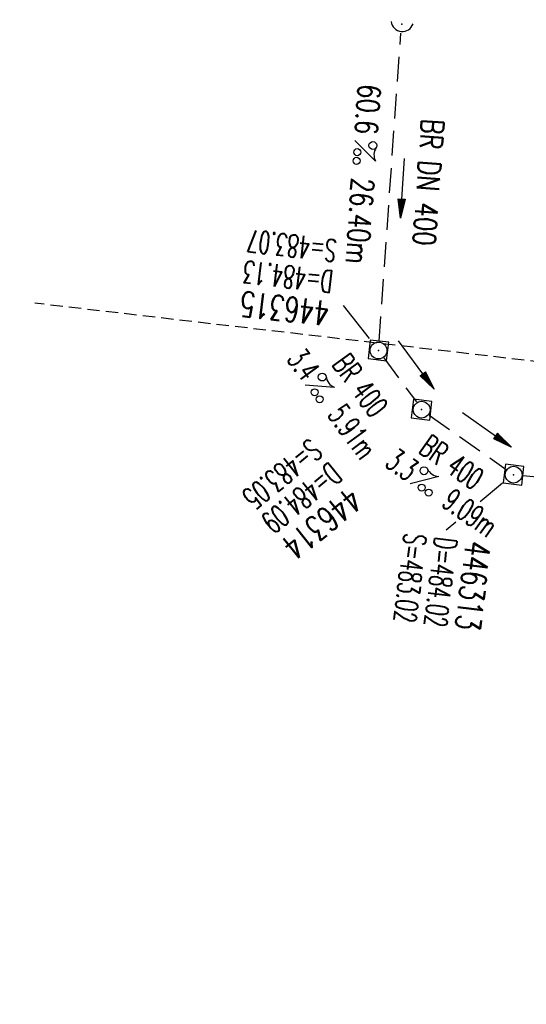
# Model space of a CAD drawing. Extents: x 459406 to 461721, y 413308 to 423218.
# Tile 61 of 256: x 460999 to 461040, y 415119 to 415199. Entities that reach past the tile are written whole.
import ezdxf
from ezdxf.enums import TextEntityAlignment as Align

# ---------------------------------------------------------------- set-up
doc = ezdxf.new("R2010")
doc.units = 0
doc.header["$LTSCALE"] = 2
doc.header["$MEASUREMENT"] = 0
for name, pattern in [('AUSGEZOGEN', [0]), ('GESTRICH-X2', [1.5, 1, -0.5]), ('GESTRICHELT', [0.75, 0.5, -0.25]), ('STRICHPT-X3', [3, 1.5, -0.75, 0, -0.75])]:
    doc.linetypes.add(name, pattern=pattern)
doc.layers.get('0').update_dxf_attribs({"linetype": 'AUSGEZOGEN'})
for name, color, linetype in [('ACHSE', 1, 'STRICHPT-X3'), ('FBR', 8, 'CONTINUOUS'), ('HEKTOM', 1, 'GESTRICHELT'), ('KANAL', 7, 'GESTRICH-X2'), ('PFEIL', 7, 'CONTINUOUS'), ('SCHACHTNR', 6, 'CONTINUOUS'), ('SCHSYMBOL', 7, 'AUSGEZOGEN'), ('TEXTO', 4, 'CONTINUOUS'), ('TEXTU', 4, 'CONTINUOUS')]:
    doc.layers.add(name, color=color, linetype=linetype)
doc.styles.add('ROMANS', font='romans.shx', dxfattribs={"width": 0.8})

# ---------------------------------------------------------------- blocks, each defined once
blk = doc.blocks.new('20')
blk.add_lwpolyline([(-0.754, -0.751), (0.754, -0.751), (0.754, 0.75), (-0.754, 0.75)], close=True)
blk.add_circle((0, 0), 0.676)
blk.add_point((0, 0))
blk = doc.blocks.new('PROM')
blk.add_line((1.566, 1.817), (0.019, 0.015))
for centre, radius in [((0.317, 1.51), 0.317), ((0.943, 0.291), 0.283), ((1.645, 0.287), 0.283)]:
    blk.add_circle(centre, radius)
blk.add_arc((0.992, 2.682), 1.033, 239.14139, 303.35492)
blk = doc.blocks.new('PFEIL2')
at = {"color": 0}
for p, q in [((0.88, 0.002), (-2.401, -0.012)), ((0.881, -0.271), (0.879, 0.276)), ((0.879, 0.276), (2.429, 0.009)), ((0.911, 0.27), (0.879, 0.265)), ((0.965, 0.261), (0.879, 0.246)), ((1.019, 0.252), (0.879, 0.228)), ((1.073, 0.242), (0.879, 0.209)), ((1.127, 0.233), (0.879, 0.191)), ((1.181, 0.224), (0.879, 0.172)), ((1.235, 0.214), (0.879, 0.154)), ((1.289, 0.205), (0.879, 0.135)), ((1.343, 0.196), (0.879, 0.117)), ((1.397, 0.187), (0.879, 0.098)), ((1.451, 0.177), (0.879, 0.08)), ((1.505, 0.168), (0.879, 0.061)), ((1.559, 0.159), (0.88, 0.043)), ((1.613, 0.149), (0.88, 0.024)), ((1.668, 0.14), (0.88, 0.006)), ((1.722, 0.131), (0.88, -0.013)), ((1.776, 0.121), (0.88, -0.031)), ((1.83, 0.112), (0.88, -0.05)), ((1.884, 0.103), (0.88, -0.068)), ((1.938, 0.094), (0.88, -0.087)), ((1.992, 0.084), (0.88, -0.105)), ((2.046, 0.075), (0.88, -0.124)), ((2.1, 0.066), (0.88, -0.142)), ((2.154, 0.056), (0.88, -0.161)), ((2.208, 0.047), (0.88, -0.179)), ((2.262, 0.038), (0.881, -0.198)), ((2.316, 0.029), (0.881, -0.216)), ((2.37, 0.019), (0.881, -0.235)), ((2.424, 0.01), (0.881, -0.253)), ((2.429, 0.009), (0.881, -0.271))]:
    blk.add_line(p, q, dxfattribs=at)
blk = doc.blocks.new('42')
at = {"color": 0}
blk.add_arc((-0.025, -0.311), 0.91, 12.5363, 167.4637, dxfattribs=at)
blk.add_point((0, 0), dxfattribs=at)

msp = doc.modelspace()

# ---------------------------------------------------------------- linework, layer by layer
at = {"layer": 'ACHSE', "flags": 128}
msp.add_lwpolyline([(460985.548, 416976.25), (460982.742, 416926.329), (460979.936, 416876.407), (460977.13, 416826.486), (460974.324, 416776.565), (460971.518, 416726.644), (460968.712, 416676.723), (460965.906, 416626.802), (460963.1, 416576.88, 0), (460961.733, 416552.566, 0), (460960.294, 416526.959, -0.000009), (460958.89, 416501.998, 0.00001), (460957.487, 416477.038, 0.000001), (460956.785, 416464.557, -0.000001), (460956.084, 416452.077), (460954.681, 416427.117), (460953.278, 416402.156), (460951.875, 416377.196, 0.000027), (460951.185, 416364.909, -0.000114), (460950.495, 416352.621, -0.000169), (460950.493, 416352.583, 0.000019), (460950.473, 416352.235, 0.002347), (460949.964, 416342.501, 0.0015), (460949.285, 416327.263, 0.002663), (460948.888, 416316.296, 0.002084), (460948.513, 416302.275, 0.002087), (460948.283, 416289.783, 0.002085), (460948.158, 416277.278, 0.002085), (460948.137, 416264.779, 0.002085), (460948.22, 416252.279, 0.002086), (460948.407, 416239.774, 0.002088), (460948.699, 416227.283, 0.002084), (460949.095, 416214.794, 0.002083), (460949.595, 416202.3, 0.002081), (460950.199, 416189.812, 0.002082), (460950.907, 416177.335, 0.002086), (460951.719, 416164.862, 0.002086), (460952.635, 416152.395, 0.002087), (460953.654, 416139.944, 0.002084), (460954.779, 416127.487, 0.002085), (460956.008, 416115.039, 0.002088), (460957.338, 416102.619, 0.002086), (460958.772, 416090.211, 0.002083), (460960.312, 416077.796, 0.002082), (460961.956, 416065.389, 0.002087), (460963.699, 416053.027, 0.002086), (460965.546, 416040.675, 0.002083), (460967.499, 416028.318, 0.00208), (460969.554, 416015.985, 0.002081), (460971.71, 416003.675, 0.002087), (460973.97, 415991.377, 0.002089), (460976.331, 415979.107, 0.002087), (460978.792, 415966.867, 0.002082), (460981.362, 415954.618, 0.002082), (460984.148, 415941.865, 0.002276), (460986.8, 415930.217, 0.001902), (460990.244, 415915.651, 0.002837), (460992.645, 415905.91, 0.000643), (460995.488, 415894.713, 0.001405), (460996.809, 415889.596, 0), (460998.528, 415883.015, 0.000001), (460998.872, 415881.699), (461005.191, 415857.511, 0.000017), (461008.351, 415845.417, -0.000015), (461011.511, 415833.323, -0.000002), (461014.671, 415821.229, -0.000002), (461017.83, 415809.135, -0.000001), (461020.99, 415797.041, 0.000005), (461024.149, 415784.946), (461030.468, 415760.758), (461036.787, 415736.57, 0.000028), (461038.983, 415728.166, -0.000015), (461041.179, 415719.762, -0.00065), (461041.486, 415718.58, -0.000124), (461043.088, 415712.377, -0.002577), (461045.469, 415702.947, -0.001641), (461049.083, 415688.106, -0.002531), (461051.665, 415677.106, -0.002087), (461054.672, 415663.739, -0.002079), (461057.313, 415651.527, -0.002077), (461059.854, 415639.283, -0.002078), (461062.295, 415627.009, -0.002083), (461064.629, 415614.743, -0.002085), (461066.86, 415602.46, -0.00208), (461068.994, 415590.128, -0.00208), (461071.024, 415577.786, -0.002082), (461072.949, 415565.443, -0.002086), (461074.772, 415553.076, -0.002086), (461076.492, 415540.695, -0.002081), (461078.107, 415528.309, -0.002078), (461079.622, 415515.892, -0.00208), (461081.034, 415503.452, -0.002087), (461082.339, 415491.041, -0.002085), (461083.54, 415478.621, -0.002078), (461084.641, 415466.147, -0.002076), (461085.638, 415453.67, -0.002082), (461086.529, 415441.219, -0.002088), (461087.317, 415428.753, -0.002085), (461088.001, 415416.263, -0.002081), (461088.581, 415403.772, -0.002082), (461089.057, 415391.285, -0.00208), (461089.429, 415378.795, -0.002078), (461089.697, 415366.294, -0.002082), (461089.861, 415353.787, -0.002085), (461089.921, 415341.295, -0.002085), (461089.877, 415328.803, -0.002082), (461089.728, 415316.296, -0.002078), (461089.475, 415303.794, -0.00208), (461089.119, 415291.304, -0.002082), (461088.658, 415278.809, -0.002084), (461088.094, 415266.325, -0.002082), (461087.426, 415253.85, -0.00208), (461086.653, 415241.367, -0.002079), (461085.777, 415228.897, -0.00208), (461084.797, 415216.436, -0.002085), (461083.633, 415203.064, -0.002418), (461082.526, 415191.54, -0.001753), (461080.941, 415176.374, -0.002741), (461079.84, 415166.685, -0.000279), (461078.804, 415158.036, -0.000933), (461078.489, 415155.455, -0.000004), (461077.263, 415145.575, -0.00001), (461076.803, 415141.87), (461073.723, 415117.061, 0.000001), (461071.82, 415101.734, 0.000001), (461070.643, 415092.251, 0.000018), (461069.104, 415079.846, -0.000014), (461067.564, 415067.441, -0.000008), (461066.024, 415055.036, 0.000011), (461064.484, 415042.632), (461058.325, 414993.013), (461052.166, 414943.394, -0.000009), (461049.086, 414918.584, 0.000009), (461046.006, 414893.774), (461039.847, 414844.155), (461033.688, 414794.536), (461027.529, 414744.917, -0.00001), (461024.449, 414720.107, 0.00001), (461021.369, 414695.298, 0.000001), (461018.29, 414670.488, -0.000001), (461015.21, 414645.678, 0), (461011.182, 414613.231, -0.000001), (461009.051, 414596.059, -0.000009), (461005.971, 414571.249, 0.00001), (461002.891, 414546.44), (460996.732, 414496.821), (460990.573, 414447.202), (460984.414, 414397.583, -0.000009), (460981.334, 414372.773, 0.000009), (460978.254, 414347.963), (460972.095, 414298.344), (460965.936, 414248.725), (460959.777, 414199.106, -0.00001), (460956.697, 414174.297, 0.00001), (460953.617, 414149.487, 0.000001), (460950.537, 414124.677, -0.000001), (460947.458, 414099.867, 0), (460943.43, 414067.42, -0.000001), (460941.299, 414050.248, -0.000009), (460938.219, 414025.438, 0.00001), (460935.139, 414000.629), (460928.98, 413951.01), (460922.821, 413901.391, 0.000001), (460919.742, 413876.581, -0.000001), (460916.662, 413851.771, -0.00001), (460913.582, 413826.961, 0.00001), (460910.502, 413802.152), (460904.343, 413752.533), (460898.184, 413702.914), (460892.025, 413653.295, -0.00001), (460888.945, 413628.486, 0.00001), (460885.865, 413603.676, 0.000001), (460882.785, 413578.866, -0.000001), (460879.706, 413554.056, 0), (460875.678, 413521.609, -0.000001), (460873.547, 413504.437, -0.000009), (460870.467, 413479.628, 0.00001), (460867.387, 413454.818), (460861.228, 413405.199), (460855.069, 413355.58, -0.000004), (460853.233, 413340.792, -0.000002), (460849.402, 413309.93)], format="xyb", dxfattribs=at)
at = {"layer": 'FBR'}
for points in [[(461034.278, 415813.432, -0.000001), (461037.438, 415801.337, 0.000005)], [(461006.884, 415857.953, 0.000017), (461010.044, 415845.859, -0.000015), (461013.204, 415833.765, -0.000002), (461016.364, 415821.671, -0.000002), (461019.523, 415809.577, -0.000001), (461022.683, 415797.483, 0.000005), (461025.842, 415785.388), (461032.161, 415761.2), (461038.48, 415737.012, 0.000028), (461040.676, 415728.609, -0.000015), (461042.872, 415720.204, -0.00065), (461043.181, 415719.018, -0.000124), (461044.783, 415712.814, -0.002577), (461047.168, 415703.367, -0.001641), (461050.785, 415688.514, -0.002531), (461053.37, 415677.497, -0.002087), (461056.381, 415664.116, -0.002079), (461059.025, 415651.889, -0.002154), (461061.661, 415639.18, -0.002078)], [(461016.137, 415808.693, -0.000001), (461019.296, 415796.598, 0.000005)], [(461001.382, 415804.838, -0.000001), (461004.541, 415792.744, 0.000005)], [(461070.084, 415101.949, 0.000001), (461068.906, 415092.467, 0.000018), (461067.367, 415080.061, -0.000014), (461065.827, 415067.657, -0.000008), (461064.287, 415055.252, 0.000011), (461062.747, 415042.848)], [(461073.557, 415101.518, 0.000001), (461072.38, 415092.035, 0.000018), (461070.84, 415079.631, -0.000014), (461069.301, 415067.225, -0.000008), (461067.761, 415054.821, 0.000011), (461066.221, 415042.416)], [(461088.691, 415099.639, 0.000001), (461087.514, 415090.157, 0.000018), (461085.974, 415077.753, -0.000014), (461084.435, 415065.347, -0.000008), (461082.894, 415052.942, 0.000011), (461081.355, 415040.538)], [(461088.111, 415353.771, -0.002085), (461088.171, 415341.294, -0.002085), (461088.127, 415328.816, -0.002082), (461087.978, 415316.324, -0.002078), (461087.726, 415303.837, -0.00208), (461087.37, 415291.361, -0.002082), (461086.91, 415278.88, -0.002084), (461086.346, 415266.411, -0.002082), (461085.679, 415253.951, -0.00208), (461084.907, 415241.482, -0.002079), (461084.032, 415229.027, -0.00208), (461083.053, 415216.58, -0.002085), (461081.891, 415203.223, -0.002418), (461080.785, 415191.716, -0.001753), (461079.201, 415176.562, -0.002741), (461078.102, 415166.892, -0.000279), (461077.067, 415158.245, -0.000933), (461076.752, 415155.671, -0.000004), (461075.526, 415145.791, -0.00001), (461075.066, 415142.086), (461071.986, 415117.277)], [(461091.611, 415353.803, -0.002085), (461091.671, 415341.296, -0.002085), (461091.627, 415328.789, -0.002082), (461091.478, 415316.268, -0.002078), (461091.225, 415303.752, -0.00208), (461090.868, 415291.247, -0.002082), (461090.407, 415278.737, -0.002084), (461089.842, 415266.239, -0.002082), (461089.173, 415253.749, -0.00208), (461088.399, 415241.252, -0.002079), (461087.522, 415228.767, -0.00208), (461086.541, 415216.292, -0.002085), (461085.376, 415202.905, -0.002418), (461084.267, 415191.364, -0.001753), (461082.681, 415176.186, -0.002741), (461081.578, 415166.478, -0.000279), (461080.542, 415157.827, -0.000933), (461080.226, 415155.239, -0.000004), (461079, 415145.36, -0.00001), (461078.54, 415141.654), (461075.46, 415116.845)], [(461106.86, 415353.939, -0.002085), (461106.921, 415341.306, -0.002085), (461106.876, 415328.672, -0.002082), (461106.726, 415316.023, -0.002078), (461106.47, 415303.38, -0.00208), (461106.11, 415290.748, -0.002082), (461105.644, 415278.112, -0.002084), (461105.073, 415265.486, -0.002082), (461104.398, 415252.87, -0.00208), (461103.616, 415240.246, -0.002079), (461102.73, 415227.635, -0.00208), (461101.739, 415215.033, -0.002085), (461100.563, 415201.52, -0.002418), (461099.44, 415189.832, -0.001753), (461097.842, 415174.548, -0.002741), (461096.721, 415164.673, -0.000279), (461095.683, 415156.006, -0.000933), (461095.36, 415153.361, -0.000004), (461094.133, 415143.481, -0.00001), (461093.673, 415139.776), (461090.593, 415114.967)], [(461050.429, 414943.61, -0.000009), (461047.349, 414918.8, 0.000009), (461044.269, 414893.99)], [(461053.903, 414943.178, -0.000009), (461050.823, 414918.368, 0.000009), (461047.743, 414893.558)], [(461069.037, 414941.3, -0.000009), (461065.956, 414916.489, 0.000009), (461062.877, 414891.68)]]:
    msp.add_lwpolyline(points, format="xyb", dxfattribs=at)
at = {"layer": 'HEKTOM'}
msp.add_line((461079.844, 415166.688), (461000.122, 415175.964), dxfattribs=at)
at = {"layer": 'KANAL'}
for p, q in [((461027.906, 415172.906), (461029.656, 415197.75)), ((461028.281, 415171.563), (461030.906, 415168)), ((461031.938, 415166.938), (461038.156, 415162.563)), ((461039.5, 415162.063), (461053, 415160.844))]:
    msp.add_line(p, q, dxfattribs=at)
at = {"layer": 'SCHACHTNR'}
for p, q in [((461027.119, 415173.109), (461025.026, 415175.784)), ((461037.857, 415161.448), (461036.069, 415159.949)), ((461034.104, 415158.302), (461033.326, 415157.649))]:
    msp.add_line(p, q, dxfattribs=at)

# ---------------------------------------------------------------- block references
at = {"layer": 'PFEIL'}
for p, rotation in [((461029.784, 415185.251), 265.9337), ((461030.903, 415170.99), 306.1001), ((461036.587, 415165.751), 324.7473000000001)]:
    msp.add_blockref('PFEIL2', p, dxfattribs=dict(at, rotation=rotation))
at = {"layer": 'SCHSYMBOL'}
for name, p, rotation in [('42', (461029.723, 415198.488), 174.3764000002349), ('20', (461027.851, 415172.155), 263.3327), ('20', (461031.333, 415167.38), 263.1616000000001), ('20', (461038.758, 415162.132), 262.992)]:
    msp.add_blockref(name, p, dxfattribs=dict(at, rotation=rotation))
at = {"layer": 'TEXTU'}
for p, rotation in [((461025.915, 415189.113), 265.9336999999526), ((461021.903, 415169.375), 306.1001), ((461030.39, 415161.401), 324.7473000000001)]:
    msp.add_blockref('PROM', p, dxfattribs=dict(at, rotation=rotation))

# ---------------------------------------------------------------- texts
at = {"layer": 'SCHACHTNR', "style": 'ROMANS'}
for s, height, rotation, width, p in [('S=483.07', 1.8, 173.3327, 0.6, (461024.547, 415181.075)), ('D=484.13', 1.8, 173.3327, 0.6, (461024.266, 415178.575)), ('446315', 2, 173.3327, 0.7, (461023.954, 415176.106)), ('S=483.05', 1.8, 218.82414, 0.6, (461022.34, 415165.141)), ('D=484.09', 1.8, 218.82414, 0.6, (461023.909, 415163.214)), ('446314', 2, 218.82414, 0.7, (461025.479, 415161.243)), ('S=483.02', 1.8, 262.992, 0.6, (461029.949, 415157.486)), ('D=484.02', 1.8, 262.992, 0.6, (461032.417, 415157.173)), ('446313', 2, 262.992, 0.7, (461034.917, 415156.861))]:
    msp.add_text(s, height=height, rotation=rotation, dxfattribs=dict(at, width=width)).set_placement(p)
at = {"layer": 'TEXTO', "style": 'ROMANS'}
for s, rotation, width, p in [('BR DN 400', 265.9337, 0.75, (461030.983, 415185.783)), ('BR 400', 306.1001, 0.6, (461025.646, 415168.819)), ('BR 400', 324.7473, 0.6, (461033.242, 415162.4))]:
    msp.add_text(s, height=1.8, rotation=rotation, dxfattribs=dict(at, width=width)).set_placement(p, align=Align.CENTER)
at = {"layer": 'TEXTU', "style": 'ROMANS'}
for s, rotation, width, p in [('60.6', 265.9337, 0.75, (461026.234, 415193.688)), ('26.40m', 265.9337, 0.75, (461025.702, 415186.126)), ('3.4', 306.1001, 0.6, (461020.391, 415171.444)), ('5.91m', 306.1001, 0.6, (461023.672, 415166.944)), ('3.3', 324.7473, 0.6, (461028.289, 415162.874)), ('9.09m', 324.7473, 0.6, (461032.851, 415159.656))]:
    msp.add_text(s, height=1.8, rotation=rotation, dxfattribs=dict(at, width=width)).set_placement(p)

doc.saveas('drawing.dxf')
